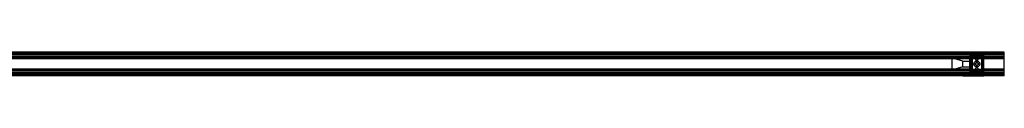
# Model space of a CAD drawing. Header units: millimetres. Extents: x 0 to 3400, y 0 to 40.
# Tile 8 of 8: x 1715 to 3400, y 0 to 40. Entities that reach past the tile are written whole.
import ezdxf

# ---------------------------------------------------------------- set-up
doc = ezdxf.new("R2010")
doc.units = ezdxf.units.MM
doc.header["$LTSCALE"] = 10
doc.linetypes.add('ALLCAD_Strich', pattern=[0.2, 0.15, -0.05])
doc.layers.add('BESCH_KONT_sich_schn_ansi_2d', color=40, linetype='Continuous')
doc.layers.add('BESCH_KONT_sich_schn_grun_2d', color=10, linetype='Continuous')

msp = doc.modelspace()

# ---------------------------------------------------------------- linework, layer by layer
at = {"layer": 'BESCH_KONT_sich_schn_ansi_2d', "linetype": 'ALLCAD_Strich'}
for p, q in [((3400, 0, 42), (0, 0, 42)), ((3400, 0, 2), (0, 0, 2)), ((3400, 0), (0, 0)), ((3400, 0, 64.5), (0, 0, 64.5)), ((3400, 0, 42.7), (0, 0, 42.7)), ((3400, 0, 2.5), (0, 0, 2.5)), ((3400, 0, 4), (0, 0, 4)), ((3400, 0, 9), (0, 0, 9)), ((3400, 0, 28), (0, 0, 28)), ((3400, 0, 29.5), (0, 0, 29.5)), ((3400, 0, 32), (0, 0, 32)), ((3400, 0, 38.5), (0, 0, 38.5)), ((3400, 0, 40), (0, 0, 40)), ((3400, 0, 61.5), (0, 0, 61.5)), ((3400, 0, 40.9), (0, 0, 40.9)), ((3400, 0, 40.2), (0, 0, 40.2)), ((3311, 0), (3311, 0, 20)), ((3329, 0, 5), (3311, 0)), ((3329, 0, 15), (3311, 0, 20)), ((3329, 0, 5), (3329, 0, 15)), ((3329, 0, 15), (3341, 0, 15)), ((3329, 0, 5), (3341, 0, 5)), ((3343, 0, 3), (3341, 0, 3)), ((3341, 0, 8), (3343, 0, 8)), ((3341, 0, 8.5), (3341, 0, 18)), ((3341, 0, 18), (3343.5, 0, 18)), ((3341, 0, 5), (3365, 0, 5)), ((3341, 0), (3341, 0, 5)), ((3341, 0, 6.5), (3343, 0, 6.5)), ((3343, 0, 3), (3341, 0, 3)), ((3341, 0, 8.5), (3345.2, 0, 8.5)), ((3341, 0, 5), (3341, 0, 8.5)), ((3343, 0, 6.5), (3343, 0, 3)), ((3343, 0, 16), (3343, 0, 8.5)), ((3343.5, 0, 16), (3343, 0, 16)), ((3345.2, 0, 6.5), (3343, 0, 6.5)), ((3343, 0, 6.5), (3343, 0, 3)), ((3343, 0, 6.5), (3343, 0, 8.5)), ((3343.2, 0, 14.5), (3345.2, 0, 14.5)), ((3343.2, 0, 6.5), (3343.2, 0, 14.5)), ((3343.5, 0, 18), (3362.5, 0, 18)), ((3343.5, 0, 29), (3343.5, 0, 16)), ((3343.5, 0, 16), (3362.5, 0, 16)), ((3343.5, 0, 29), (3362.5, 0, 29)), ((3345.2, 0, 8.5), (3345.2, 0, 6.5)), ((3345.2, 0, 14.5), (3345.2, 0, 8.5)), ((3345.2, 0, 6.5), (3360.8, 0, 6.5)), ((3360.8, 0, 8.5), (3345.2, 0, 8.5)), ((3345.2, 0, 6.5), (3360.8, 0, 6.5)), ((3345.2, 0, 6.5), (3345.2, 0, 8.5)), ((3348, 0), (3348, 0, 6.5)), ((3350.5, 0, 6.5), (3350.5, 0, 8.5)), ((3350.8, 0, 16), (3350.8, 0, 18)), ((3351.2, 0, 6.5), (3351.2, 0, 8.5)), ((3354.8, 0, 6.5), (3354.8, 0, 8.5)), ((3355.2, 0, 16), (3355.2, 0, 18)), ((3355.5, 0, 6.5), (3355.5, 0, 8.5)), ((3358, 0), (3358, 0, 6.5)), ((3360.8, 0, 6.5), (3360.8, 0, 8.5)), ((3360.8, 0, 14.5), (3362.8, 0, 14.5)), ((3360.8, 0, 8.5), (3360.8, 0, 14.5)), ((3363, 0, 6.5), (3360.8, 0, 6.5)), ((3360.8, 0, 8.5), (3365, 0, 8.5)), ((3360.8, 0, 8.5), (3360.8, 0, 6.5)), ((3362.5, 0, 18), (3365, 0, 18)), ((3363, 0, 16), (3362.5, 0, 16)), ((3362.5, 0, 29), (3362.5, 0, 16)), ((3362.8, 0, 14.5), (3362.8, 0, 6.5)), ((3363, 0, 3), (3363, 0, 6.5)), ((3365, 0, 3), (3363, 0, 3)), ((3363, 0, 8), (3365, 0, 8)), ((3363, 0, 8.5), (3363, 0, 16)), ((3363, 0, 6.5), (3365, 0, 6.5)), ((3363, 0, 3), (3363, 0, 6.5)), ((3365, 0, 3), (3363, 0, 3)), ((3363, 0, 6.5), (3363, 0, 8.5)), ((3365, 0, 18), (3365, 0, 8.5)), ((3365, 0, 5), (3365, 0, 5)), ((3365, 0, 5), (3365, 0, 5)), ((3365, 0, 5), (3365, 0, 5)), ((3365, 0, 5), (3365, 0, 5)), ((3365, 0, 5), (3365, 0, 5)), ((3365, 0, 5), (3365, 0, 5)), ((3365, 0, 5), (3365, 0, 5)), ((3365, 0, 5), (3365, 0, 5)), ((3365, 0, 5), (3365, 0, 5)), ((3365, 0, 5), (3365, 0, 5)), ((3365, 0, 5), (3365, 0, 5)), ((3365, 0, 5), (3365, 0, 5)), ((3365, 0, 5), (3365, 0, 5)), ((3365, 0, 5), (3365, 0, 5)), ((3365, 0, 5), (3365, 0, 5)), ((3365, 0, 5), (3365, 0, 5)), ((3365, 0, 5), (3365, 0, 5)), ((3365, 0, 5), (3365, 0, 5)), ((3365, 0, 5), (3365, 0, 5)), ((3365, 0, 5), (3365, 0, 5)), ((3365, 0, 5), (3365, 0, 5)), ((3365, 0), (3365, 0, 5)), ((3365, 0, 5), (3365, 0, 5)), ((3365, 0, 5), (3365, 0, 5)), ((3365, 0, 5), (3365, 0, 5)), ((3365, 0, 5), (3365, 0, 5)), ((3365, 0, 5), (3365, 0, 5)), ((3365, 0, 5), (3365, 0, 5)), ((3365, 0, 5), (3365, 0, 5)), ((3365, 0, 5), (3365, 0, 5)), ((3365, 0, 5), (3365, 0, 5)), ((3365, 0, 5), (3365, 0, 5)), ((3365, 0, 5), (3365, 0, 5)), ((3365, 0, 5), (3365, 0, 8.5)), ((3400, 0, 2), (3400, 0, 42)), ((3400, 0), (3400, 0, 2)), ((3400, 0, 42.7), (3400, 0, 64.5)), ((3400, 0, 42), (3400, 0, 42.7))]:
    msp.add_line(p, q, dxfattribs=at)
at = {"layer": 'BESCH_KONT_sich_schn_grun_2d', "linetype": 'ALLCAD_Strich'}
for p, q in [((3400, 40), (0, 40)), ((3400, 39.2), (0, 39.2)), ((3400, 38.5), (0, 38.5)), ((3400, 37.5), (0, 37.5)), ((3400, 37.4), (0, 37.4)), ((3400, 37), (0, 37)), ((3400, 36.7), (0, 36.7)), ((3400, 35.5), (0, 35.5)), ((3341, 35), (1653.9, 35)), ((3345.2, 35), (3341, 35)), ((3341, 35), (3341, 31.5)), ((3343.5, 36), (3343.5, 34)), ((3343.5, 36), (3362.5, 36)), ((3343.5, 34), (3343.5, 29.5)), ((3343.5, 34), (3362.5, 34)), ((3345.2, 35), (3345.2, 31.5)), ((3360.8, 35), (3345.2, 35)), ((3345.2, 33.5), (3345.2, 35)), ((3360.8, 35), (3360.8, 31.5)), ((3365, 35), (3360.8, 35)), ((3360.8, 35), (3360.8, 33.5)), ((3362.5, 36), (3362.5, 34)), ((3362.5, 34), (3362.5, 29.5)), ((3400, 35), (3365, 35)), ((3365, 31.5), (3365, 35)), ((3400, 39.2), (3400, 40)), ((3400, 38.5), (3400, 39.2)), ((3400, 1.5), (3400, 38.5)), ((3400, 32.5), (0, 32.5)), ((3400, 31.2), (0, 31.2)), ((3341, 28.7), (613, 28.7)), ((3311, 10), (3311, 30)), ((3329, 25), (3311, 30)), ((3329, 15), (3329, 25)), ((3329, 25), (3341, 25)), ((3341, 31.5), (3341, 29.5)), ((3341, 31.5), (3343, 31.5)), ((3341, 10.5), (3341, 29.5)), ((3341, 29.5), (3343.5, 29.5)), ((3365, 28.7), (3341, 28.7)), ((3343, 25.5), (3341, 25.5)), ((3343, 31.5), (3343, 33.5)), ((3343, 33.5), (3345.2, 33.5)), ((3343, 10.5), (3343, 29.5)), ((3345.2, 31.5), (3343.2, 31.5)), ((3343.2, 31.5), (3343.2, 8.5)), ((3345.2, 31.5), (3345.2, 8.5)), ((3360.8, 33.5), (3363, 33.5)), ((3362.8, 31.5), (3360.8, 31.5)), ((3360.8, 31.5), (3360.8, 8.5)), ((3362.5, 29.5), (3365, 29.5)), ((3362.8, 31.5), (3362.8, 8.5)), ((3363, 33.5), (3363, 31.5)), ((3363, 31.5), (3365, 31.5)), ((3363, 10.5), (3363, 29.5)), ((3365, 25.5), (3363, 25.5)), ((3365, 29.5), (3365, 31.5)), ((3365, 10.5), (3365, 29.5)), ((3400, 28.7), (3365, 28.7)), ((3400, 8.7), (0, 8.7)), ((3400, 7.5), (0, 7.5)), ((3400, 4.5), (0, 4.5)), ((3400, 3.3), (0, 3.3)), ((3400, 3), (0, 3)), ((3400, 2.6), (0, 2.6)), ((3400, 2.5), (0, 2.5)), ((3400, 1.5), (0, 1.5)), ((3400, 0.8), (0, 0.8)), ((3400, 0), (0, 0)), ((3341, 11.2), (613, 11.2)), ((3341, 5), (1653.9, 5)), ((3329, 15), (3311, 10)), ((3329, 15), (3341, 15)), ((3343, 14.5), (3341, 14.5)), ((3341, 11.2), (3365, 11.2)), ((3341, 10.5), (3343.5, 10.5)), ((3341, 10.5), (3341, 8.5)), ((3343, 8.5), (3341, 8.5)), ((3341, 8.5), (3341, 5)), ((3341, 5), (3345.2, 5)), ((3343, 6.5), (3343, 8.5)), ((3345.2, 6.5), (3343, 6.5)), ((3343.2, 8.5), (3345.2, 8.5)), ((3343.5, 10.5), (3343.5, 6)), ((3343.5, 6), (3343.5, 4)), ((3343.5, 6), (3362.5, 6)), ((3343.5, 4), (3362.5, 4)), ((3345.2, 8.5), (3345.2, 5)), ((3345.2, 5), (3345.2, 6.5)), ((3360.8, 5), (3345.2, 5)), ((3360.8, 8.5), (3360.8, 5)), ((3360.8, 8.5), (3362.8, 8.5)), ((3363, 6.5), (3360.8, 6.5)), ((3360.8, 6.5), (3360.8, 5)), ((3360.8, 5), (3365, 5)), ((3362.5, 10.5), (3365, 10.5)), ((3362.5, 10.5), (3362.5, 6)), ((3362.5, 6), (3362.5, 4)), ((3365, 14.5), (3363, 14.5)), ((3365, 8.5), (3363, 8.5)), ((3363, 8.5), (3363, 6.5)), ((3365, 11.2), (3365, 11.2)), ((3365, 11.2), (3365, 11.2)), ((3400, 11.2), (3365, 11.2)), ((3365, 11.2), (3365, 11.2)), ((3365, 11.2), (3365, 11.2)), ((3365, 11.2), (3365, 11.2)), ((3365, 11.2), (3365, 11.2)), ((3365, 11.2), (3365, 11.2)), ((3365, 11.2), (3365, 11.2)), ((3365, 11.2), (3365, 11.2)), ((3365, 11.2), (3365, 11.2)), ((3365, 11.2), (3365, 11.2)), ((3365, 11.2), (3365, 11.2)), ((3365, 11.2), (3365, 11.2)), ((3365, 11.2), (3365, 11.2)), ((3365, 11.2), (3365, 11.2)), ((3365, 11.2), (3365, 11.2)), ((3365, 11.2), (3365, 11.2)), ((3365, 11.2), (3365, 11.2)), ((3365, 11.2), (3365, 11.2)), ((3365, 11.2), (3365, 11.2)), ((3365, 11.2), (3365, 11.2)), ((3365, 11.2), (3365, 11.2)), ((3365, 11.2), (3365, 11.2)), ((3365, 11.2), (3365, 11.2)), ((3365, 11.2), (3365, 11.2)), ((3365, 11.2), (3365, 11.2)), ((3365, 11.2), (3365, 11.2)), ((3365, 8.5), (3365, 10.5)), ((3365, 5), (3365, 8.5)), ((3400, 5), (3365, 5)), ((3400, 0.8), (3400, 1.5)), ((3400, 0), (3400, 0.8))]:
    msp.add_line(p, q, dxfattribs=at)
for centre, radius in [((3353, 20), 5), ((3353, 20), 2.5), ((3353, 20), 2.25), ((3353, 27.5), 1.75), ((3353, 12.5), 1.75)]:
    msp.add_circle(centre, radius, dxfattribs=at)
for radius, start, end in [(0.00217, 90, 180), (0.00217, 180, 270), (0.00093, 180, 270), (0.00093, 90, 180), (0.00271, 270, 360), (0.00271, 90, 180), (0.00271, 180, 270), (0.00271, 270, 360), (0.00271, 0, 90), (0.00271, 90, 180), (0.00271, 180, 270), (0.00116, 90, 180), (0.00116, 180, 270), (0.00116, 0, 90), (0.00116, 270, 0), (0.00271, 0, 90), (0.00116, 90, 180), (0.00116, 180, 270), (0.00116, 0, 90), (0.00116, 270, 0)]:
    msp.add_arc((3365, 11.2), radius, start, end, dxfattribs=at)

doc.saveas('drawing.dxf')
